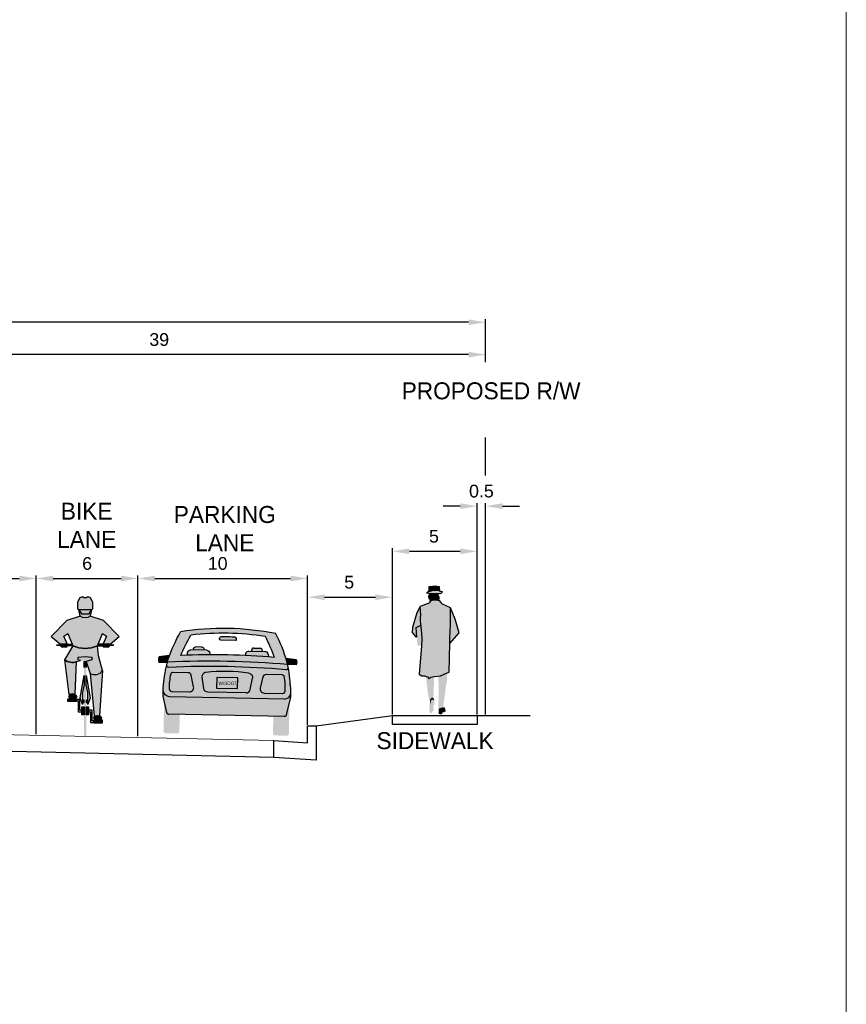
# Model space of a CAD drawing. Extents: x 3480 to 4622, y 4336 to 4703.
# Tile 30 of 33: x 4152 to 4177, y 4632 to 4661. Entities that reach past the tile are written whole.
import ezdxf

# ---------------------------------------------------------------- set-up
doc = ezdxf.new("R2010")
doc.units = 0
doc.header["$MEASUREMENT"] = 0
doc.set_wipeout_variables(frame=1)
doc.linetypes.add('Wisdot2', pattern=[0.125, 0.0625, -0.0625])
doc.layers.get('Defpoints').update_dxf_attribs({"lineweight": 25})
for name, color, linetype, lineweight in [('P_AREA', 1, 'Wisdot2', 25), ('P_MISC', 7, 'Continuous', 25), ('P_MISC_CONSTD', 7, 'Continuous', 25), ('P_MISC_TYPS', 7, 'Continuous', 25)]:
    doc.layers.add(name, color=color, linetype=linetype, lineweight=lineweight)
doc.layers.add('P_MISC_NoPlot', color=7, linetype='Continuous', lineweight=18, plot=False)
doc.styles.add('140', font='dot_font5.shx', dxfattribs={"height": 0.07})
doc.styles.add('DOT_FONT15', font='dot_font15.shx')
doc.styles.get("Standard").update_dxf_attribs({"font": 'arial.ttf'})
doc.dimstyles.get("Standard").update_dxf_attribs({"dimtxt": 0.18, "dimasz": 0.18, "dimexe": 0.18, "dimexo": 0.0625, "dimgap": 0.09, "dimtad": 0, "dimtih": 1, "dimtoh": 1, "dimdec": 4, "dimzin": 0, "dimdsep": 46, "dimtxsty": 'Standard', "dimcen": 0.09, "dimadec": 0, "dimazin": 0, "dimtfac": 1, "dimtdec": 4, "dimtofl": 0, "dimtmove": 0, "dimatfit": 3, "dimfxl": 1, "dimtolj": 1, "dimtzin": 0, "dimarcsym": 0})

# ---------------------------------------------------------------- blocks, each defined once
blk = doc.blocks.new('*D77')
at = {"layer": 'Defpoints', "color": 0, "transparency": 16777216}
for p in [(870677.784, 574548.451), (870665.784, 574542.847), (870677.784, 574539.214)]:
    blk.add_point(p, dxfattribs=at)
at = {"layer": 'P_MISC', "color": 0, "lineweight": -2, "transparency": 16777216}
for p, q in [((870665.784, 574542.91), (870665.784, 574548.631)), ((870677.784, 574539.277), (870677.784, 574548.631)), ((870666.784, 574548.451), (870676.784, 574548.451))]:
    blk.add_line(p, q, dxfattribs=at)
at = {"layer": 'P_MISC', "color": 0, "transparency": 16777216}
for points in [[(870666.784, 574548.617), (870666.784, 574548.284), (870665.784, 574548.451)], [(870676.784, 574548.617), (870676.784, 574548.284), (870677.784, 574548.451)]]:
    blk.add_solid(points, dxfattribs=at)
at = {"layer": 'P_MISC', "color": 0, "transparency": 16777216, "insert": (870671.784, 574549.327), "char_height": 0.75, "attachment_point": 5}
blk.add_mtext('\\A1;12', dxfattribs=at)
blk = doc.blocks.new('*D78')
at = {"layer": 'Defpoints', "color": 0, "transparency": 16777216}
for p in [(870683.784, 574548.451), (870677.784, 574542.847), (870683.784, 574539.094)]:
    blk.add_point(p, dxfattribs=at)
at = {"layer": 'P_MISC', "color": 0, "lineweight": -2, "transparency": 16777216}
for p, q in [((870677.784, 574542.91), (870677.784, 574548.631)), ((870683.784, 574539.157), (870683.784, 574548.631)), ((870678.784, 574548.451), (870682.784, 574548.451))]:
    blk.add_line(p, q, dxfattribs=at)
at = {"layer": 'P_MISC', "color": 0, "transparency": 16777216}
for points in [[(870678.784, 574548.617), (870678.784, 574548.284), (870677.784, 574548.451)], [(870682.784, 574548.617), (870682.784, 574548.284), (870683.784, 574548.451)]]:
    blk.add_solid(points, dxfattribs=at)
at = {"layer": 'P_MISC', "color": 0, "transparency": 16777216, "insert": (870680.784, 574549.334), "char_height": 0.75, "attachment_point": 5}
blk.add_mtext('\\A1;6', dxfattribs=at)
blk = doc.blocks.new('*D80')
at = {"layer": 'Defpoints', "color": 0, "transparency": 16777216}
for p in [(870693.787, 574548.451), (870683.784, 574542.847), (870693.787, 574539.769)]:
    blk.add_point(p, dxfattribs=at)
at = {"layer": 'P_MISC', "color": 0, "lineweight": -2, "transparency": 16777216}
for p, q in [((870683.784, 574542.91), (870683.784, 574548.631)), ((870693.787, 574539.831), (870693.787, 574548.631)), ((870684.784, 574548.451), (870692.787, 574548.451))]:
    blk.add_line(p, q, dxfattribs=at)
at = {"layer": 'P_MISC', "color": 0, "transparency": 16777216}
for points in [[(870684.784, 574548.617), (870684.784, 574548.284), (870683.784, 574548.451)], [(870692.787, 574548.617), (870692.787, 574548.284), (870693.787, 574548.451)]]:
    blk.add_solid(points, dxfattribs=at)
at = {"layer": 'P_MISC', "color": 0, "transparency": 16777216, "insert": (870688.484, 574549.334), "char_height": 0.75, "attachment_point": 5}
blk.add_mtext('\\A1;10', dxfattribs=at)
blk = doc.blocks.new('*D83')
at = {"layer": 'Defpoints', "color": 0, "transparency": 16777216}
for p in [(870698.789, 574547.346), (870698.789, 574540.369), (870693.787, 574539.769)]:
    blk.add_point(p, dxfattribs=at)
at = {"layer": 'P_MISC', "color": 0, "lineweight": -2, "transparency": 16777216}
for p, q in [((870693.787, 574539.831), (870693.787, 574547.526)), ((870694.787, 574547.346), (870697.789, 574547.346)), ((870698.789, 574540.431), (870698.789, 574547.526))]:
    blk.add_line(p, q, dxfattribs=at)
at = {"layer": 'P_MISC', "color": 0, "transparency": 16777216}
for points in [[(870694.787, 574547.513), (870694.787, 574547.18), (870693.787, 574547.346)], [(870697.789, 574547.513), (870697.789, 574547.18), (870698.789, 574547.346)]]:
    blk.add_solid(points, dxfattribs=at)
at = {"layer": 'P_MISC', "color": 0, "transparency": 16777216, "insert": (870696.239, 574548.228), "char_height": 0.75, "attachment_point": 5}
blk.add_mtext('\\A1;5', dxfattribs=at)
blk = doc.blocks.new('*D84')
at = {"layer": 'Defpoints', "color": 0, "transparency": 16777216}
for p in [(870703.79, 574550.054), (870698.789, 574541.297), (870703.79, 574540.369)]:
    blk.add_point(p, dxfattribs=at)
at = {"layer": 'P_MISC', "color": 0, "lineweight": -2, "transparency": 16777216}
for p, q in [((870698.789, 574541.36), (870698.789, 574550.234)), ((870703.79, 574540.431), (870703.79, 574550.234)), ((870699.789, 574550.054), (870702.79, 574550.054))]:
    blk.add_line(p, q, dxfattribs=at)
at = {"layer": 'P_MISC', "color": 0, "transparency": 16777216}
for points in [[(870699.789, 574550.221), (870699.789, 574549.888), (870698.789, 574550.054)], [(870702.79, 574550.221), (870702.79, 574549.888), (870703.79, 574550.054)]]:
    blk.add_solid(points, dxfattribs=at)
at = {"layer": 'P_MISC', "color": 0, "transparency": 16777216, "insert": (870701.24, 574550.936), "char_height": 0.75, "attachment_point": 5}
blk.add_mtext('\\A1;5', dxfattribs=at)
blk = doc.blocks.new('*D85')
at = {"layer": 'Defpoints', "color": 0, "transparency": 16777216}
for p in [(870704.285, 574552.716), (870703.79, 574541.897), (870704.285, 574540.369)]:
    blk.add_point(p, dxfattribs=at)
at = {"layer": 'P_MISC', "color": 0, "lineweight": -2, "transparency": 16777216}
for p, q in [((870702.79, 574552.716), (870701.79, 574552.716)), ((870703.79, 574541.96), (870703.79, 574552.896)), ((870704.285, 574540.431), (870704.285, 574552.896)), ((870705.285, 574552.716), (870706.285, 574552.716))]:
    blk.add_line(p, q, dxfattribs=at)
at = {"layer": 'P_MISC', "color": 0, "transparency": 16777216}
for points in [[(870702.79, 574552.883), (870702.79, 574552.55), (870703.79, 574552.716)], [(870705.285, 574552.883), (870705.285, 574552.55), (870704.285, 574552.716)]]:
    blk.add_solid(points, dxfattribs=at)
at = {"layer": 'P_MISC', "color": 0, "transparency": 16777216, "insert": (870704.037, 574553.599), "char_height": 0.75, "attachment_point": 5}
blk.add_mtext('\\A1;0.5', dxfattribs=at)
blk = doc.blocks.new('BIKE_1')
at = {"layer": 'P_AREA'}
blk.add_hatch(color=5, dxfattribs=at).paths.add_polyline_path([(0.219, 4.441), (-0.222, 4.441), (-0.261, 4.472), (-0.261, 4.725), (-0.181, 4.875), (-0.096, 4.908), (-0.042, 4.881), (0.04, 4.881), (0.094, 4.908), (0.178, 4.875), (0.259, 4.725), (0.259, 4.472)])
at = {"layer": 'P_AREA', "linetype": 'Continuous', "lineweight": 15}
blk.add_hatch(color=2, dxfattribs=at).paths.add_polyline_path([(1.195, 3.513), (0.642, 4.066), (0.173, 4.226, -0.352213), (-0.173, 4.226), (-0.644, 4.066), (-1.198, 3.513), (-0.872, 3.236), (-0.837, 3.236), (-0.817, 3.248), (-0.637, 3.248), (-0.755, 3.522), (-0.611, 3.61), (-0.432, 3.182, 0.202773), (0.431, 3.181), (0.429, 3.182), (0.608, 3.61), (0.753, 3.522), (0.634, 3.248), (0.815, 3.248), (0.834, 3.236), (0.871, 3.236)])
at = {"layer": 'P_AREA', "linetype": 'Continuous', "lineweight": 25}
for color, points in [(1, [(-0.001, 4.301), (-0.127, 4.311), (-0.222, 4.441), (0.219, 4.441), (0.141, 4.31)]), (254, [(0.219, 4.441), (0.173, 4.226, -0.352213), (-0.173, 4.226), (-0.222, 4.441), (-0.127, 4.311), (-0.001, 4.301), (0.141, 4.31)]), (250, [(-0.869, 3.182), (-1.015, 3.182), (-1.015, 3.236), (-0.837, 3.236), (-0.89, 3.205)]), (254, [(-0.637, 3.144), (-0.834, 3.144), (-0.89, 3.205), (-0.817, 3.248), (-0.637, 3.248)]), (5, [(0.471, 2.838), (0.429, 3.182), (0.431, 3.181, -0.202873), (-0.431, 3.181), (-0.432, 3.182), (-0.724, 2.698), (-0.723, 2.698, 0.279669), (-0.3, 2.632), (-0.301, 2.632), (-0.166, 2.672), (-0.241, 2.693), (-0.241, 2.787), (-0.001, 2.804), (0.238, 2.787), (0.238, 2.693), (0.038, 2.636), (0.177, 2.209), (0.178, 2.209, 0.368725), (0.607, 2.314), (0.606, 2.315)]), (254, [(0.634, 3.144), (0.634, 3.248), (0.815, 3.248), (0.887, 3.205), (0.832, 3.144)]), (250, [(0.866, 3.182), (0.887, 3.205), (0.834, 3.236), (1.013, 3.236), (1.013, 3.182)]), (250, [(0.038, 2.636), (-0.041, 2.636), (-0.241, 2.693), (-0.241, 2.787), (-0.001, 2.804), (0.238, 2.787), (0.238, 2.693)]), (254, [(-0.723, 2.698, 0.279669), (-0.3, 2.632), (-0.301, 2.632), (-0.353, 1.49), (-0.45, 1.507), (-0.569, 1.474), (-0.724, 2.698)]), (111, [(-0.09, 1.541), (-0.09, 1.131), (-0.178, 1.357), (-0.041, 2.145), (-0.041, 1.818)]), (111, [(0.038, 1.818), (0.038, 2.145), (0.177, 1.357), (0.087, 1.131), (0.087, 1.541)]), (254, [(0.178, 2.209, 0.368725), (0.607, 2.314), (0.606, 2.315), (0.502, 0.741), (0.42, 0.757), (0.314, 0.727), (0.177, 2.209)]), (250, [(-0.31, 1.326), (-0.563, 1.326), (-0.599, 1.409), (-0.569, 1.474), (-0.45, 1.507), (-0.319, 1.483), (-0.267, 1.403)]), (111, [(-0.614, 1.326), (-0.31, 1.326), (-0.31, 1.306), (-0.31, 1.249), (-0.31, 1.23), (-0.614, 1.23)]), (141, [(-0.31, 1.306), (-0.31, 1.249), (-0.252, 1.249), (-0.252, 0.874), (-0.123, 0.874), (-0.123, 0.931), (-0.19, 0.931), (-0.19, 1.306)]), (111, [(-0.123, 0.76), (-0.123, 1.044)]), (111, [(-0.123, 1.044), (-0.041, 1.044), (-0.041, 0.76), (-0.123, 0.76)]), (141, [(-0.09, 1.25), (-0.09, 1.218), (-0.054, 1.218), (-0.054, 1.25)]), (141, [(-0.054, 1.273), (-0.054, 1.195), (-0.041, 1.195), (-0.041, 1.273)]), (141, [(0.052, 1.273), (0.038, 1.273), (0.038, 1.195), (0.052, 1.195)]), (111, [(0.12, 0.76), (0.038, 0.76), (0.038, 1.044), (0.12, 1.044)]), (141, [(0.052, 1.25), (0.052, 1.218), (0.087, 1.218), (0.087, 1.25)]), (141, [(0.12, 0.931), (0.12, 0.874), (0.187, 0.874), (0.187, 0.499), (0.307, 0.499), (0.307, 0.557), (0.249, 0.557), (0.249, 0.931)]), (250, [(0.307, 0.574), (0.271, 0.658), (0.301, 0.723), (0.42, 0.757), (0.551, 0.732), (0.603, 0.653), (0.561, 0.574)]), (111, [(0.611, 0.48), (0.611, 0.574), (0.307, 0.574), (0.307, 0.557), (0.307, 0.499), (0.307, 0.48)])]:
    blk.add_hatch(color=color, dxfattribs=at).paths.add_polyline_path(points)
h = blk.add_hatch(color=111, dxfattribs=at)
edge = h.paths.add_edge_path()
edge.add_arc((0, 2.427), 0.0396, 0, 180)
edge.add_line((-0.04, 2.427), (-0.041, 2.428))
edge.add_line((-0.041, 2.428), (-0.041, 2.636))
edge.add_line((-0.041, 2.636), (0.038, 2.636))
edge.add_line((0.038, 2.636), (0.038, 2.428))
edge.add_line((0.038, 2.428), (0.04, 2.427))
blk.add_hatch(color=250, dxfattribs=at).paths.add_polyline_path([(0.04, 2.427, 1), (-0.04, 2.427), (-0.041, 2.428), (-0.041, 0.04), (-0.04, 0.04, 1), (0.04, 0.04), (0.038, 0.04), (0.038, 2.428)], is_closed=False)
at = {"layer": 'P_AREA', "color": 250, "linetype": 'Continuous', "lineweight": 25, "flags": 128}
blk.add_lwpolyline([(0.04, 2.427, 1), (-0.04, 2.427), (-0.041, 2.428), (-0.041, 2.636), (0.038, 2.636), (0.038, 2.428)], format="xyb", close=True, dxfattribs=at)
for points in [[(-0.09, 1.541), (-0.09, 1.131), (-0.178, 1.357), (-0.041, 2.145), (-0.041, 1.818), (-0.09, 1.541)], [(0.038, 1.818), (0.038, 2.145), (0.177, 1.357), (0.087, 1.131), (0.087, 1.541), (0.038, 1.818)], [(-0.614, 1.326), (-0.31, 1.326), (-0.31, 1.306), (-0.31, 1.249), (-0.31, 1.23), (-0.614, 1.23), (-0.614, 1.326)], [(-0.31, 1.306), (-0.31, 1.249), (-0.252, 1.249), (-0.252, 0.874), (-0.123, 0.874), (-0.123, 0.931), (-0.19, 0.931), (-0.19, 1.306), (-0.31, 1.306)], [(-0.123, 0.76), (-0.123, 1.044), (-0.123, 0.76)], [(-0.123, 1.044), (-0.041, 1.044), (-0.041, 0.76), (-0.123, 0.76), (-0.123, 1.044)], [(-0.09, 1.25), (-0.09, 1.218), (-0.054, 1.218), (-0.054, 1.25), (-0.09, 1.25)], [(-0.054, 1.273), (-0.054, 1.195), (-0.041, 1.195), (-0.041, 1.273), (-0.054, 1.273)], [(0.052, 1.273), (0.038, 1.273), (0.038, 1.195), (0.052, 1.195), (0.052, 1.273)], [(0.12, 0.76), (0.038, 0.76), (0.038, 1.044), (0.12, 1.044), (0.12, 0.76)], [(0.052, 1.25), (0.052, 1.218), (0.087, 1.218), (0.087, 1.25), (0.052, 1.25)], [(0.12, 0.931), (0.12, 0.874), (0.187, 0.874), (0.187, 0.499), (0.307, 0.499), (0.307, 0.557), (0.249, 0.557), (0.249, 0.931), (0.12, 0.931)], [(0.611, 0.48), (0.611, 0.574), (0.307, 0.574), (0.307, 0.557), (0.307, 0.499), (0.307, 0.48), (0.611, 0.48)]]:
    blk.add_lwpolyline(points, close=True, dxfattribs=at)
at = {"layer": 'P_AREA', "color": 141, "linetype": 'Continuous', "lineweight": 25, "extrusion": (0, 0, -1)}
blk.add_solid([(0.637, 3.182), (0.637, 3.236), (0.432, 3.182), (0.455, 3.236)], dxfattribs=at)
at = {"layer": 'P_AREA', "color": 141, "linetype": 'Continuous', "lineweight": 25}
blk.add_solid([(0.452, 3.236), (0.429, 3.182), (0.634, 3.236), (0.634, 3.182)], dxfattribs=at)
at = {"layer": 'P_MISC', "color": 250, "linetype": 'Continuous', "lineweight": 25}
for p, q in [((-0.89, 3.205), (-0.834, 3.144)), ((-0.834, 3.144), (-0.637, 3.144)), ((-0.637, 3.144), (-0.637, 3.248)), ((0.634, 3.248), (0.634, 3.144)), ((0.634, 3.144), (0.832, 3.144)), ((0.887, 3.205), (0.815, 3.248)), ((0.832, 3.144), (0.887, 3.205)), ((0.177, 2.209), (0.314, 0.727)), ((0.606, 2.315), (0.502, 0.741))]:
    blk.add_line(p, q, dxfattribs=at)
at = {"layer": 'P_MISC', "color": 250, "linetype": 'Continuous', "lineweight": 25, "flags": 128}
for points in [[(0.219, 4.441), (-0.222, 4.441), (-0.261, 4.472), (-0.261, 4.725), (-0.181, 4.875), (-0.096, 4.908), (-0.042, 4.881), (0.04, 4.881), (0.094, 4.908), (0.178, 4.875), (0.259, 4.725), (0.259, 4.472), (0.219, 4.441)], [(-0.637, 3.182), (-0.637, 3.236), (-0.455, 3.236), (-0.432, 3.182), (-0.637, 3.182)], [(0.452, 3.236), (0.429, 3.182), (0.634, 3.182), (0.634, 3.236), (0.452, 3.236)]]:
    blk.add_lwpolyline(points, close=True, dxfattribs=at)
at = {"layer": 'P_MISC', "color": 7, "linetype": 'Continuous', "lineweight": 25, "flags": 128}
blk.add_lwpolyline([(0.173, 4.226, -0.352213), (-0.173, 4.226), (-0.644, 4.066), (-1.198, 3.513), (-0.872, 3.236), (-0.837, 3.236), (-0.817, 3.248), (-0.637, 3.248), (-0.755, 3.522), (-0.611, 3.61), (-0.432, 3.182, 0.202773), (0.431, 3.181), (0.429, 3.182), (0.608, 3.61), (0.753, 3.522), (0.634, 3.248), (0.815, 3.248), (0.834, 3.236), (0.871, 3.236), (1.195, 3.513), (0.642, 4.066), (0.173, 4.226)], format="xyb", close=True, dxfattribs=at)
at = {"layer": 'P_MISC', "color": 250, "linetype": 'Continuous', "lineweight": 25, "flags": 128}
for points in [[(0.173, 4.226, -0.352213), (-0.173, 4.226), (-0.222, 4.441), (-0.127, 4.311), (-0.001, 4.301), (0.141, 4.31), (0.219, 4.441), (0.173, 4.226)], [(-0.166, 2.672), (-0.241, 2.693), (-0.241, 2.787), (-0.001, 2.804), (0.238, 2.787), (0.238, 2.693), (0.038, 2.636), (0.177, 2.209), (0.178, 2.209, 0.368725), (0.607, 2.314), (0.606, 2.315), (0.471, 2.838), (0.429, 3.182), (0.431, 3.181, -0.202873), (-0.431, 3.181), (-0.432, 3.182), (-0.724, 2.698), (-0.723, 2.698, 0.279669), (-0.3, 2.632), (-0.301, 2.632), (-0.166, 2.672)], [(-0.3, 2.632, -0.279669), (-0.723, 2.698), (-0.724, 2.698), (-0.569, 1.474), (-0.45, 1.507), (-0.353, 1.49), (-0.301, 2.632)]]:
    blk.add_lwpolyline(points, format="xyb", close=True, dxfattribs=at)
blk = doc.blocks.new('*D74')
at = {"layer": 'Defpoints', "color": 0, "transparency": 16777216}
for p in [(870627.282, 574563.558), (870627.282, 574561.286), (870704.286, 574561.149)]:
    blk.add_point(p, dxfattribs=at)
at = {"layer": 'P_MISC', "color": 0, "lineweight": -2, "transparency": 16777216}
for p, q in [((870627.282, 574561.348), (870627.282, 574563.738)), ((870704.286, 574561.211), (870704.286, 574563.738)), ((870703.286, 574563.558), (870628.282, 574563.558))]:
    blk.add_line(p, q, dxfattribs=at)
at = {"layer": 'P_MISC', "color": 0, "transparency": 16777216}
for points in [[(870628.282, 574563.725), (870628.282, 574563.391), (870627.282, 574563.558)], [(870703.286, 574563.725), (870703.286, 574563.391), (870704.286, 574563.558)]]:
    blk.add_solid(points, dxfattribs=at)
at = {"layer": 'P_MISC', "color": 0, "transparency": 16777216, "insert": (870665.784, 574564.433), "char_height": 0.75, "attachment_point": 5}
blk.add_mtext('\\A1;77', dxfattribs=at)
blk = doc.blocks.new('*D88')
at = {"layer": 'Defpoints', "color": 0, "transparency": 16777216}
for p in [(870665.784, 574561.649), (870704.286, 574561.211), (870665.784, 574560.539)]:
    blk.add_point(p, dxfattribs=at)
at = {"layer": 'P_MISC', "color": 0, "lineweight": -2, "transparency": 16777216}
for p, q in [((870665.784, 574560.602), (870665.784, 574561.829)), ((870704.286, 574561.274), (870704.286, 574561.829)), ((870703.286, 574561.649), (870666.784, 574561.649))]:
    blk.add_line(p, q, dxfattribs=at)
at = {"layer": 'P_MISC', "color": 0, "transparency": 16777216}
for points in [[(870666.784, 574561.816), (870666.784, 574561.483), (870665.784, 574561.649)], [(870703.286, 574561.816), (870703.286, 574561.483), (870704.286, 574561.649)]]:
    blk.add_solid(points, dxfattribs=at)
at = {"layer": 'P_MISC', "color": 0, "transparency": 16777216, "insert": (870685.035, 574562.533), "char_height": 0.75, "attachment_point": 5}
blk.add_mtext('\\A1;39', dxfattribs=at)
blk = doc.blocks.new('BLOCK-Typicals-existing and proposed w wipeout')
at = {"lineweight": -2}
e = blk.add_wipeout([(6.115, 90.267), (126.086, 90.267), (126.086, 3.5), (6.115, 3.5)], dxfattribs=at)
e.dxf.layer = 'P_MISC'
e.dxf.unprotected_set("ltscale", 0)
at = {"layer": 'P_AREA', "linetype": 'Continuous', "lineweight": 25}
for color, points in [(7, [(101.487, 25.436), (101.492, 25.538), (101.492, 25.574), (101.749, 25.543), (101.896, 25.5), (101.702, 25.503)]), (253, [(101.492, 25.574), (101.488, 25.775), (101.85, 25.803), (102.082, 25.771), (102.097, 25.499), (101.896, 25.5), (101.749, 25.543)]), (253, [(100.891, 20.594), (101.029, 22.277), (101.051, 22.656), (101.029, 23.011), (100.985, 23.392), (100.981, 23.68), (100.976, 23.943), (100.996, 24.085), (100.95, 24.59), (101.519, 24.805), (101.499, 24.844), (101.54, 24.913), (101.651, 24.956), (101.789, 24.978), (101.978, 24.97), (102.071, 24.962), (102.186, 24.837), (102.222, 24.757), (102.736, 24.518), (102.742, 23.937), (102.736, 23.53), (102.712, 22.745), (102.697, 22.415), (102.67, 20.729), (102.551, 20.675), (102.143, 20.513), (102.032, 20.493), (101.78, 20.469), (101.578, 20.43), (101.493, 20.33), (101.394, 20.44), (101.217, 20.505), (101.04, 20.507)]), (253, [(101.32, 25.382), (101.702, 25.503), (102.097, 25.499), (102.253, 25.471), (102.205, 25.381), (102.122, 25.331), (102.035, 25.334), (101.757, 25.354), (101.453, 25.364)]), (250, [(101.618, 25.001), (101.599, 25.084), (101.56, 25.18), (101.556, 25.214), (101.521, 25.222), (101.505, 25.259), (101.478, 25.268), (101.453, 25.364), (101.757, 25.354), (102.035, 25.334), (102.1, 25.141), (102.102, 25.084), (102.086, 25.013), (102.056, 25.014), (101.819, 25.062), (101.728, 25.047), (101.656, 25.029)]), (254, [(101.478, 25.268), (101.453, 25.21), (101.462, 25.062), (101.503, 25.06), (101.527, 25.119), (101.521, 25.222), (101.505, 25.259)]), (254, [(101.521, 25.222), (101.527, 25.119), (101.503, 25.06), (101.539, 24.916), (101.651, 24.956), (101.789, 24.978), (101.978, 24.97), (102.071, 24.962), (102.052, 25.014), (101.819, 25.062), (101.728, 25.047), (101.656, 25.029), (101.618, 25.001), (101.599, 25.084), (101.56, 25.18), (101.556, 25.214)]), (253, [(100.692, 22.81), (100.481, 23.066), (100.504, 23.344), (100.572, 23.606), (100.749, 24.209), (100.95, 24.59), (100.996, 24.085), (100.976, 23.943), (100.981, 23.68), (100.984, 23.486), (100.708, 23.352), (100.755, 22.807)]), (253, [(102.697, 22.415), (102.712, 22.745), (102.736, 23.53), (102.742, 23.937), (102.736, 24.518), (103.023, 23.84), (103.243, 23.036)]), (250, [(100.792, 22.326), (100.755, 22.807), (100.708, 23.352), (100.984, 23.486), (100.985, 23.392), (101.029, 23.011), (101.051, 22.656), (101.029, 22.277), (100.95, 22.308), (100.856, 22.259)]), (251, [(101.481, 19.079), (101.392, 19.61), (101.293, 20.478), (101.394, 20.44), (101.493, 20.33), (101.578, 20.43), (101.78, 20.469), (101.733, 19.215), (101.641, 19.213), (101.591, 19.171), (101.543, 19.111)]), (251, [(102.059, 18.579), (102.061, 18.592), (102.029, 18.653), (102.039, 19.416), (102.032, 20.493), (102.143, 20.513), (102.551, 20.675), (102.533, 20.218), (102.463, 19.818), (102.338, 18.836), (102.3, 18.65), (102.166, 18.603)]), (250, [(101.51, 18.709), (101.522, 18.78), (101.543, 19.111), (101.591, 19.171), (101.641, 19.213), (101.736, 19.204), (101.777, 19.062), (101.789, 19.003), (101.759, 19.067), (101.689, 19.106), (101.628, 19.096), (101.589, 19.006)]), (250, [(101.564, 18.254), (101.487, 18.446), (101.487, 18.55), (101.51, 18.709), (101.589, 19.006), (101.628, 19.096), (101.689, 19.106), (101.759, 19.067), (101.789, 19.003), (101.803, 18.935), (101.777, 18.782), (101.733, 18.767), (101.722, 18.65), (101.762, 18.543), (101.736, 18.459)]), (250, [(102.05, 18.258), (102.052, 18.548), (102.059, 18.579), (102.166, 18.603), (102.3, 18.65), (102.388, 18.643), (102.444, 18.542), (102.449, 18.415), (102.362, 18.355), (102.271, 18.35), (102.253, 18.261), (102.168, 18.235)])]:
    blk.add_hatch(color=color, dxfattribs=at).paths.add_polyline_path(points)
at = {"layer": 'P_AREA', "linetype": 'Continuous'}
for points in [[(92.361, 21.592, 0.03157), (86.843, 21.702), (86.045, 21.309, -0.034148), (93.142, 21.167), (93.096, 21.352, 0.044201), (92.441, 22.99, 0.088901), (86.818, 23.103, 0.044201), (86.098, 21.492), (86.045, 21.309), (86.843, 21.702, -0.035691), (87.425, 22.906, -0.069803), (91.827, 22.818, -0.035691)], [(85.552, 21.632, -0.032841), (86.165, 21.68, 0.029833), (86.045, 21.309), (85.545, 21.319, -0.184661)], [(93.648, 21.47, 0.032841), (93.037, 21.542, -0.029833), (93.142, 21.167), (93.641, 21.157, 0.184661)]]:
    blk.add_hatch(color=3, dxfattribs=at).paths.add_polyline_path(points)
at = {"layer": 'P_AREA', "lineweight": 30}
blk.add_hatch(color=250, dxfattribs=at).paths.add_polyline_path([(90.067, 22.6), (89.17, 22.618, -0.534906), (89.114, 22.705), (89.139, 22.762, -0.295589), (89.195, 22.799, -0.013652), (90.055, 22.782), (90.049, 22.782, -0.295589), (90.104, 22.743), (90.127, 22.685, -0.534906)])
at = {"layer": 'P_AREA', "lineweight": 15}
for points in [[(88.081, 22.202), (87.706, 22.21, 0.414214), (87.579, 22.087), (87.577, 22.025), (87.411, 22.028, 0.378242), (87.222, 21.868), (87.2, 21.716, -0.010504), (88.562, 21.743), (88.552, 21.841, 0.378242), (88.369, 22.009), (88.202, 22.012), (88.204, 22.075, 0.414214)], [(91.143, 22.141), (91.518, 22.134, -0.414214), (91.64, 22.006), (91.639, 21.944), (91.806, 21.94, -0.378242), (91.988, 21.772), (92.004, 21.62, 0.010504), (90.644, 21.701), (90.658, 21.799, -0.378242), (90.848, 21.959), (91.014, 21.956), (91.016, 22.019, -0.414214)]]:
    blk.add_hatch(color=253, dxfattribs=at).paths.add_polyline_path(points)
at = {"layer": 'P_AREA', "linetype": 'Continuous', "lineweight": 15}
for color, points in [(3, [(86.045, 21.309, -0.034148), (93.142, 21.167, -0.047601), (93.295, 19.99, -0.083593), (93.302, 19.16), (93.063, 18.199, -0.349989), (92.939, 18.104), (86.125, 18.241, -0.349989), (86.005, 18.34), (85.804, 19.31, -0.083593), (85.844, 20.139, -0.047601)]), (1, [(87.276, 20.687), (86.364, 20.705, 0.352203), (86.24, 20.609, 0.07104), (86.157, 19.73, 0.394598), (86.31, 19.581), (87.342, 19.56, 0.479656), (87.592, 19.859), (87.456, 20.536, 0.351665)]), (1, [(91.887, 20.595), (92.799, 20.576, -0.352203), (92.919, 20.476, -0.07104), (92.967, 19.594, -0.394598), (92.808, 19.451), (91.776, 19.472, -0.479656), (91.538, 19.781), (91.701, 20.451, -0.351665)]), (250, [(85.938, 17.119), (86.625, 17.105, 0.414214), (86.753, 17.228), (86.773, 18.228), (86.125, 18.241, -0.349989), (86.005, 18.34), (85.852, 19.08), (85.815, 17.247, 0.414214)]), (250, [(93.081, 16.976), (92.394, 16.99, -0.414214), (92.272, 17.118), (92.292, 18.117), (92.939, 18.104, 0.349989), (93.063, 18.199), (93.245, 18.932), (93.209, 17.099, -0.414214)])]:
    blk.add_hatch(color=color, dxfattribs=at).paths.add_polyline_path(points)
at = {"layer": 'P_AREA', "color": 250, "linetype": 'Continuous', "lineweight": 15}
blk.add_line((93.063, 18.199), (93.189, 18.704), dxfattribs=at)
at = {"layer": 'P_AREA', "color": 7, "linetype": 'Continuous', "lineweight": 25, "flags": 128}
blk.add_lwpolyline([(101.488, 25.775), (101.85, 25.803), (102.082, 25.771), (102.097, 25.499), (102.253, 25.471), (102.205, 25.381), (102.122, 25.331), (101.453, 25.364), (101.32, 25.382), (101.492, 25.538), (101.492, 25.574), (101.488, 25.775)], close=True, dxfattribs=at)
for points in [[(102.071, 24.962), (101.978, 24.97), (101.789, 24.978), (101.651, 24.956), (101.54, 24.913), (101.499, 24.844), (101.519, 24.805), (100.95, 24.59), (100.749, 24.209), (100.504, 23.344), (100.481, 23.066), (100.692, 22.81), (100.692, 22.81), (100.755, 22.807), (100.708, 23.352), (100.984, 23.486), (100.979, 23.812), (100.976, 23.943), (100.996, 24.085), (100.95, 24.59)], [(102.697, 22.415), (103.243, 23.036), (103.023, 23.84), (102.736, 24.518), (102.222, 24.757), (102.186, 24.837), (102.071, 24.962)], [(100.984, 23.486), (100.985, 23.392), (101.029, 23.011), (101.051, 22.656), (101.029, 22.277), (100.891, 20.594), (101.04, 20.507), (101.217, 20.505), (101.394, 20.44), (101.493, 20.33), (101.578, 20.43), (101.78, 20.469), (102.143, 20.513), (102.551, 20.675), (102.67, 20.729), (102.697, 22.415), (102.712, 22.745), (102.736, 23.53), (102.742, 23.937), (102.736, 24.518)]]:
    blk.add_lwpolyline(points, dxfattribs=at)
at = {"layer": 'P_AREA', "color": 250, "linetype": 'Continuous', "lineweight": 25, "flags": 128}
for points in [[(101.478, 25.268), (101.453, 25.21), (101.462, 25.062), (101.503, 25.06), (101.527, 25.119), (101.521, 25.222), (101.505, 25.259), (101.478, 25.268)], [(101.521, 25.222), (101.527, 25.119), (101.503, 25.06), (101.539, 24.916), (101.651, 24.956), (101.789, 24.978), (101.978, 24.97), (102.071, 24.962), (102.052, 25.014), (101.819, 25.062), (101.728, 25.047), (101.656, 25.029), (101.618, 25.001), (101.599, 25.084), (101.56, 25.18), (101.556, 25.214), (101.521, 25.222)]]:
    blk.add_lwpolyline(points, close=True, dxfattribs=at)
at = {"layer": 'P_AREA', "color": 250, "linetype": 'Continuous', "lineweight": 15}
blk.add_arc((92.942, 18.229), 0.125, 268.85423, 346.01213, dxfattribs=at)
at = {"layer": 'P_AREA', "color": 253, "linetype": 'Continuous', "lineweight": 25, "extrusion": (0, 0, -1)}
blk.add_solid([(-101.32, 25.382), (-101.492, 25.538), (-101.487, 25.436)], dxfattribs=at)
at = {"layer": 'P_MISC'}
for p, q in [((94.814, 17.561), (99.316, 18.16)), ((104.318, 18.16), (107.448, 18.16)), ((92.314, 15.686), (66.38, 16.294))]:
    blk.add_line(p, q, dxfattribs=at)
blk.add_lwpolyline([(99.316, 18.16), (104.318, 18.16), (104.318, 17.627), (99.316, 17.627)], close=True, dxfattribs=at)
at = {"layer": 'P_MISC_CONSTD', "color": 250}
for p, q in [((89.114, 22.705), (89.139, 22.762)), ((90.127, 22.685), (90.104, 22.743)), ((87.579, 22.087), (87.577, 22.025)), ((88.081, 22.202), (87.706, 22.21)), ((88.204, 22.075), (88.202, 22.012)), ((89.17, 22.618), (90.067, 22.6)), ((91.143, 22.141), (91.518, 22.134)), ((87.222, 21.868), (87.2, 21.716)), ((88.369, 22.009), (87.411, 22.028)), ((88.552, 21.841), (88.562, 21.743)), ((90.658, 21.799), (90.644, 21.701)), ((90.848, 21.959), (91.806, 21.94)), ((91.016, 22.019), (91.014, 21.956)), ((91.64, 22.006), (91.639, 21.944)), ((91.988, 21.772), (92.004, 21.62))]:
    blk.add_line(p, q, dxfattribs=at)
at = {"layer": 'P_MISC_CONSTD', "color": 250, "lineweight": 30}
for p, q in [((88.192, 19.75), (88.088, 20.421)), ((90.934, 19.695), (91.065, 20.362)), ((86.005, 18.34), (85.804, 19.31)), ((92.927, 19.136), (86.179, 19.271)), ((90.683, 19.493), (88.435, 19.538)), ((93.063, 18.199), (93.302, 19.16)), ((92.939, 18.104), (86.125, 18.241))]:
    blk.add_line(p, q, dxfattribs=at)
at = {"layer": 'P_MISC_CONSTD', "color": 250, "lineweight": 30, "flags": 128}
for points in [[(86.165, 21.68, 0.032841), (85.552, 21.632, 0.184661), (85.545, 21.319), (86.045, 21.309)], [(93.037, 21.542, -0.032841), (93.648, 21.47, -0.184661), (93.641, 21.157), (93.142, 21.167)]]:
    blk.add_lwpolyline(points, format="xyb", dxfattribs=at)
for points in [[(87.276, 20.687), (86.364, 20.705, 0.352203), (86.24, 20.609, 0.07104), (86.157, 19.73, 0.394598), (86.31, 19.581), (87.342, 19.56, 0.479656), (87.592, 19.859), (87.456, 20.536, 0.351665), (87.276, 20.687)], [(91.887, 20.595), (92.799, 20.576, -0.352203), (92.919, 20.476, -0.07104), (92.967, 19.594, -0.394598), (92.808, 19.451), (91.776, 19.472, -0.479656), (91.538, 19.781), (91.701, 20.451, -0.351665), (91.887, 20.595)]]:
    blk.add_lwpolyline(points, format="xyb", close=True, dxfattribs=at)
blk.add_lwpolyline([(88.939, 19.778), (90.189, 19.753), (90.201, 20.378), (88.952, 20.403), (88.939, 19.778)], close=True, dxfattribs=at)
at = {"layer": 'P_MISC_CONSTD', "color": 250, "lineweight": 30}
for centre, radius, start, end in [((89.316, 7.359), 15.941, 78.69367, 99.0148), ((83.52, 18.472), 10, 16.73577, 26.85932), ((88.556, -30.655), 52.024, 84.94268, 92.76578), ((88.549, -30.967), 52.024, 85.04622, 92.66224), ((93.052, 20.988), 0.125, 265.04622, 11.44306), ((87.049, 19.772), 6.25, 1.99463, 14.63848), ((88.335, 20.46), 0.25, 96.30851, 188.85423), ((89.387, 10.94), 9.828, 81.39995, 96.30851), ((90.834, 19.555), 2.5, 350.91487, 10.02845), ((90.688, 19.743), 0.25, 268.85423, 348.85423), ((92.945, 19.521), 0.385, 267.26743, 355.69301), ((86.127, 18.366), 0.125, 191.69633, 268.85423)]:
    blk.add_arc(centre, radius, start, end, dxfattribs=at)
at = {"layer": 'P_MISC_CONSTD', "color": 250, "lineweight": 30, "extrusion": (0, 0, -1)}
for centre, radius, start, end in [((-95.551, 18.232), 10, 19.02731, 29.15086), ((-92.077, 19.672), 6.25, 4.28617, 16.93002), ((-86.127, 21.126), 0.125, 267.33776, 13.7346), ((-90.82, 20.41), 0.25, 98.60005, 191.14577), ((-88.287, 19.605), 2.5, 353.20641, 12.31998), ((-88.44, 19.788), 0.25, 271.14577, 351.14577), ((-86.176, 19.656), 0.385, 269.55897, 357.98454), ((-92.942, 18.229), 0.125, 193.98787, 271.14577)]:
    blk.add_arc(centre, radius, start, end, dxfattribs=at)
at = {"layer": 'P_MISC_CONSTD', "color": 250, "lineweight": 25, "extrusion": (0, 0, -1)}
for centre, radius, start, end in [((-95.551, 18.232), 9.375, 21.72856, 29.90481), ((-87.704, 22.085), 0.125, 1.14577, 91.14577), ((-88.079, 22.077), 0.125, 91.14577, 181.14577), ((-87.407, 21.841), 0.187, 8.27078, 91.14577), ((-88.365, 21.822), 0.187, 91.14577, 174.02075), ((-89.406, 21.87), 1.25, 188.27077, 188.27078), ((-90.457, 21.717), 0.187, 188.2707, 188.27078)]:
    blk.add_arc(centre, radius, start, end, dxfattribs=at)
at = {"layer": 'P_MISC_CONSTD', "color": 250}
for centre, radius, start, end in [((89.312, 7.171), 15.847, 80.86831, 96.84015), ((89.196, 22.737), 0.0625, 90.41552, 156.28392), ((89.31, 7.046), 15.754, 87.28693, 90.41552), ((90.068, 22.662), 0.0625, 268.85423, 21.42454)]:
    blk.add_arc(centre, radius, start, end, dxfattribs=at)
at = {"layer": 'P_MISC_CONSTD', "color": 250, "extrusion": (0, 0, -1)}
for centre, start, end in [((-89.171, 22.68), 271.14577, 23.71608), ((-90.046, 22.72), 92.70706, 158.57546)]:
    blk.add_arc(centre, 0.0625, start, end, dxfattribs=at)
at = {"layer": 'P_MISC_CONSTD', "color": 250, "lineweight": 25}
for centre, radius, start, end in [((83.52, 18.472), 9.375, 19.43702, 27.61327), ((91.14, 22.016), 0.125, 88.85423, 178.85423), ((91.515, 22.009), 0.125, 358.85423, 88.85423), ((88.728, -22.007), 43.75, 85.23779, 92.47067), ((90.844, 21.772), 0.187, 88.85423, 171.72922), ((91.802, 21.753), 0.187, 5.97925, 88.85423)]:
    blk.add_arc(centre, radius, start, end, dxfattribs=at)
at = {"layer": 'P_MISC_CONSTD', "color": 7, "extrusion": (0, 0, -1)}
blk.add_solid([(-88.939, 19.778), (-90.189, 19.753), (-88.952, 20.403), (-90.201, 20.378)], dxfattribs=at)
at = {"layer": 'P_MISC_TYPS', "lineweight": 30}
blk.add_line((104.813, 32.312), (104.813, 34.553), dxfattribs=at)
at = {"layer": 'P_MISC_TYPS', "lineweight": 20}
blk.add_line((66.386, 17.245), (92.314, 16.686), dxfattribs=at)
at = {"layer": 'P_MISC_TYPS', "lineweight": 30, "flags": 128}
blk.add_lwpolyline([(94.814, 15.529), (92.314, 15.686), (92.314, 16.686), (94.314, 16.561), (94.314, 17.561), (94.814, 17.561), (94.814, 15.529)], dxfattribs=at)
at = {"layer": 'P_AREA', "color": 250, "linetype": 'Continuous', "lineweight": 25, "xscale": 1.680959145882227, "yscale": 1.680959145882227, "zscale": 1.680959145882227, "rotation": 359.9999945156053}
blk.add_blockref('BIKE_1', (81.197, 16.922), dxfattribs=at)
at = {"layer": 'P_MISC', "lineweight": 30, "char_height": 1, "attachment_point": 1, "style": 'DOT_FONT15'}
for s, width, gutter_width, insert in [('\\pxqc;PROPOSED R/W', 10.12295, 5, (100.076, 37.808)), ('\\pxqc;BIKE\\PLANE', 1, 10, (80.785, 30.714)), ('\\pxqc;PARKING\\PLANE', 11.57661, 10, (83.643, 30.517)), ('\\pxqc;SIDEWALK', 11.57661, 10, (96.045, 17.182))]:
    blk.add_mtext_dynamic_manual_height_columns(s, width=width, gutter_width=gutter_width, heights=[0], dxfattribs=dict(at, insert=insert))
at = {"layer": 'P_MISC', "insert": (89.058, 20.164), "char_height": 0.2, "width": 1.09054, "attachment_point": 1, "style": '140'}
blk.add_mtext('{\\C9;WISDOT}', dxfattribs=at)
at = {"layer": 'P_MISC'}
for base, p1, p2, picture, middle in [((27.809, 41.35), (104.813, 38.941), (27.809, 39.078), '*D74', (66.311, 42.225)), ((66.311, 39.441), (104.813, 39.003), (66.311, 38.331), '*D88', (85.562, 40.324)), ((78.311, 26.243), (66.311, 20.639), (78.311, 17.006), '*D77', (72.311, 27.119)), ((84.312, 26.243), (78.311, 20.639), (84.312, 16.886), '*D78', (81.311, 27.126))]:
    dim = blk.add_linear_dim(base=base, p1=p1, p2=p2, dimstyle='Standard', override={"dimtxt": 0.75, "dimasz": 1, "dimgap": 0.5, "dimtad": 1, "dimdec": 0}, dxfattribs=at)
    dim.commit()
    dim.dimension.update_dxf_attribs({"geometry": picture, "text_midpoint": middle, "insert": (-870599.473, -574522.208)})
for base, p1, p2, override, picture, middle in [((104.812, 30.508), (104.317, 19.689), (104.812, 18.16), {"dimtxt": 0.75, "dimasz": 1, "dimgap": 0.5, "dimtad": 1, "dimdec": 1}, '*D85', (104.565, 30.508)), ((104.318, 27.846), (99.316, 19.089), (104.318, 18.16), {"dimtxt": 0.75, "dimasz": 1, "dimgap": 0.5, "dimtad": 1, "dimdec": 0}, '*D84', (101.768, 27.846)), ((94.314, 26.243), (84.312, 20.639), (94.314, 17.561), {"dimtxt": 0.75, "dimasz": 1, "dimgap": 0.5, "dimtad": 1, "dimdec": 0}, '*D80', (89.011, 26.243)), ((99.316, 25.138), (94.314, 17.561), (99.316, 18.16), {"dimtxt": 0.75, "dimasz": 1, "dimgap": 0.5, "dimtad": 1, "dimdec": 0}, '*D83', (96.766, 25.138))]:
    dim = blk.add_linear_dim(base=base, p1=p1, p2=p2, dimstyle='Standard', override=override, dxfattribs=at)
    dim.commit()
    dim.dimension.update_dxf_attribs({"geometry": picture, "text_midpoint": middle, "dimtype": 128, "insert": (-870599.473, -574522.208)})

msp = doc.modelspace()

# ---------------------------------------------------------------- block references
at = {"layer": 'P_MISC_TYPS', "xscale": 0.5, "yscale": 0.5, "zscale": 0.5}
msp.add_blockref('BLOCK-Typicals-existing and proposed w wipeout', (4113.712, 4631.511), dxfattribs=at)

# ---------------------------------------------------------------- next in the draw order: linework, layer by layer
at = {"layer": 'P_MISC_NoPlot'}
msp.add_lwpolyline([(4019.255, 4676.645), (4176.755, 4676.645), (4176.755, 4579.145), (4019.255, 4579.145)], close=True, dxfattribs=at)

doc.saveas('drawing.dxf')
